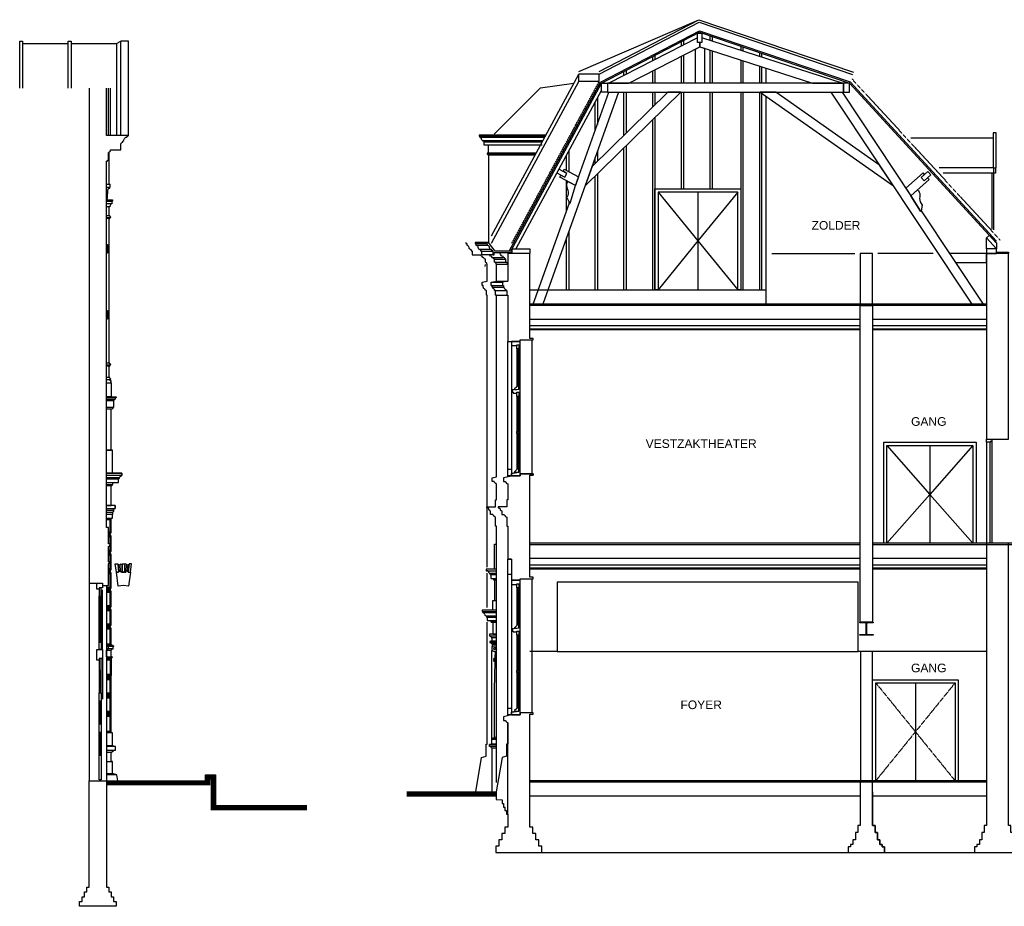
# Model space of a CAD drawing. Extents: x 0 to 286551, y -50 to 581131.
# Tile 109 of 207: x 143774 to 164345, y 500639 to 519162. Entities that reach past the tile are written whole.
import ezdxf

# ---------------------------------------------------------------- set-up
doc = ezdxf.new("R2010")
doc.units = 0
doc.header["$MEASUREMENT"] = 0
doc.linetypes.add('HIDDEN', pattern=[9.525, 6.35, -3.175])
doc.layers.get('0').update_dxf_attribs({"linetype": 'CONTINUOUS'})
for name, color, linetype in [('0.09', 7, 'CONTINUOUS'), ('0.13', 5, 'CONTINUOUS'), ('0.18', 1, 'CONTINUOUS'), ('0.25', 2, 'CONTINUOUS'), ('BESTAANDE KOZIJNEN', 5, 'CONTINUOUS'), ('NIEUWE INBOUW', 1, 'CONTINUOUS')]:
    doc.layers.add(name, color=color, linetype=linetype)

msp = doc.modelspace()

# ---------------------------------------------------------------- linework, layer by layer
at = {"color": 0}
msp.add_line((153496, 514048), (153490, 514009), dxfattribs=at)
at = {"layer": '0.09'}
for p, q in [((158199, 518725), (158199, 518825)), ((157599, 518610), (157599, 518703)), ((157644, 518726), (157644, 518633)), ((158244, 518810), (158244, 518711)), ((157044, 518414), (157044, 518326)), ((158843, 518606), (158843, 518517)), ((158888, 518503), (158888, 518591)), ((159231, 518475), (159231, 518392)), ((159276, 518378), (159276, 518459)), ((156999, 518303), (156999, 518391)), ((156399, 517997), (156399, 518079)), ((156444, 518103), (156444, 518020))]:
    msp.add_line(p, q, dxfattribs=at)
for points in [[(155455, 517873), (155455, 518026)], [(155004, 505963), (161289, 505963)], [(153737, 504028), (153637, 504028), (153637, 504028), (153587, 504016)], [(153737, 503974), (153587, 503974), (153587, 504016), (153737, 504016)], [(153637, 504028), (153637, 504128), (153737, 504128)], [(153647, 504128), (153647, 504138), (153737, 504138)], [(153737, 504148), (153657, 504148), (153657, 504138)], [(153667, 504148), (153667, 504158), (153737, 504158)], [(153737, 504168), (153677, 504168), (153677, 504158)], [(153641, 503946), (153641, 503028)]]:
    msp.add_lwpolyline(points, dxfattribs=at)
msp.add_lwpolyline([(153609, 503974), (153609, 503969), (153614, 503969, 0.414214), (153631, 503952), (153631, 503946), (153631, 503946), (153737, 503946)], format="xyb", dxfattribs=at)
at = {"layer": '0.13', "color": 5}
for p, q in [((157644, 518420), (157644, 517837)), ((158199, 517837), (158199, 518525)), ((158244, 518511), (158244, 517837)), ((157599, 517837), (157599, 518397)), ((158843, 518318), (158843, 517837)), ((158888, 517837), (158888, 518303)), ((156999, 517837), (156999, 518090)), ((157044, 518113), (157044, 517837)), ((159231, 518193), (159231, 517837)), ((159276, 517837), (159276, 518178)), ((156999, 517334), (156999, 517647)), ((157044, 517647), (157044, 517378)), ((157599, 515629), (157599, 517647)), ((157644, 517647), (157644, 515629)), ((158199, 515629), (158199, 517647)), ((158244, 517647), (158244, 515629)), ((158843, 517647), (158843, 513519)), ((158888, 513519), (158888, 517647)), ((159231, 517647), (159231, 513519)), ((159276, 513519), (159276, 517647)), ((156999, 513519), (156999, 517068)), ((157044, 517112), (157044, 513519)), ((155244, 516416), (155244, 515989)), ((155844, 516406), (155844, 516205)), ((156399, 513519), (156399, 516482)), ((156444, 516526), (156444, 513519)), ((155199, 516013), (155199, 516332)), ((155799, 516161), (155799, 516280)), ((155799, 513519), (155799, 515895)), ((155844, 515939), (155844, 513519)), ((155244, 514729), (155244, 513519)), ((155199, 513519), (155199, 514603))]:
    msp.add_line(p, q, dxfattribs=at)
at = {"layer": '0.13'}
for p, q in [((153628, 514643), (155455, 518025)), ((153628, 514491), (155455, 517873)), ((156399, 516748), (156399, 517647)), ((156444, 517647), (156444, 516792)), ((155799, 516844), (155799, 517443)), ((155844, 517526), (155844, 516970)), ((153385, 516732), (153385, 516705)), ((153450, 516640), (153450, 516624)), ((153462, 516613), (153462, 516609)), ((153473, 516609), (153473, 516548)), ((153560, 516331), (153560, 516339)), ((155199, 515167), (155199, 515797)), ((155244, 515371), (155244, 515293)), ((153522, 514506), (153287, 514506)), ((145626, 508423), (145666, 508423)), ((145666, 508393), (145626, 508393)), ((145626, 508038), (145666, 508038)), ((145666, 508008), (145626, 508008)), ((145626, 507653), (145666, 507653)), ((145666, 507623), (145626, 507623)), ((145586, 507268), (145666, 507268)), ((145666, 507238), (145586, 507238)), ((145586, 506883), (145666, 506883)), ((145666, 506853), (145586, 506853)), ((145586, 506498), (145666, 506498)), ((145666, 506468), (145586, 506468)), ((153707, 505962), (153703, 505832)), ((145606, 505853), (145586, 505853)), ((145586, 505813), (145591, 505813)), ((145601, 505838), (145606, 505838)), ((145606, 505838), (145606, 505853)), ((145706, 505853), (145686, 505853)), ((145686, 505813), (145691, 505813)), ((145701, 505838), (145706, 505838)), ((145706, 505838), (145706, 505853)), ((145586, 505443), (145666, 505443)), ((145666, 505413), (145586, 505413)), ((145586, 505058), (145666, 505058)), ((145666, 505028), (145586, 505028)), ((145586, 504673), (145666, 504673)), ((145666, 504643), (145586, 504643))]:
    msp.add_line(p, q, dxfattribs=at)
for points in [[(155455, 518082), (157963, 519162)], [(157934, 518782), (156086, 517837), (156503, 517837), (157985, 518594), (157985, 518687), (157934, 518687), (157934, 518782)], [(158024, 518782), (158024, 518687), (157985, 518687), (157985, 518594), (160335, 517837), (160955, 517837), (158024, 518782)], [(155883, 518025), (155455, 518025)], [(153686, 516769), (154658, 517741), (155354, 517839)], [(155883, 517873), (155455, 517873)], [(145631, 516745), (145631, 517729)], [(145671, 516745), (145671, 517729)], [(145799, 517729), (145799, 516745)], [(145886, 516745), (145886, 517729)], [(146046, 516745), (146046, 517729)], [(154765, 516748), (153370, 516748), (153370, 516732), (154757, 516732)], [(153385, 516705), (154742, 516705)], [(153450, 516640), (154707, 516640)], [(153462, 516609), (154690, 516609)], [(162390, 516694), (164113, 516694), (164113, 516694), (164113, 516694)], [(145586, 515725), (145646, 515725), (145646, 516387), (145641, 516387)], [(153473, 516548), (154687, 516548)], [(154561, 516371), (153540, 516371), (153540, 516351), (154551, 516351)], [(153570, 516371), (153570, 516548)], [(145586, 515725), (145586, 516205)], [(154540, 516331), (153560, 516331)], [(153570, 516331), (153570, 514506)], [(153570, 516281), (153570, 514721)], [(155125, 515996), (155149, 516040), (155452, 515876), (155388, 515695), (155058, 515873), (155082, 515917), (155166, 515872), (155208, 515951), (155125, 515996)], [(162680, 515925), (162647, 515962), (162288, 515644), (162395, 515484), (162773, 515820), (162740, 515858), (162669, 515795), (162609, 515862), (162680, 515925)], [(164113, 516067), (162981, 516067)], [(164158, 515958), (163067, 515958)], [(164088, 515958), (164088, 514788)], [(164118, 515958), (164118, 514771)], [(145586, 515725), (145666, 515725)], [(145586, 515660), (145666, 515660)], [(145586, 515605), (145624, 515605)], [(145586, 515525), (145616, 515525)], [(145586, 514465), (145586, 515425)], [(145586, 515400), (145716, 515400), (145716, 515380), (145706, 515380), (145706, 515365), (145696, 515365), (145696, 515315), (145681, 515315), (145681, 515305), (145656, 515265), (145656, 515255), (145646, 515255), (145586, 515255)], [(145696, 515365), (145586, 515365)], [(145696, 515315), (145586, 515315)], [(145646, 515065), (145646, 515255)], [(145646, 515065), (145586, 515065)], [(145666, 515025), (145586, 515025)], [(145646, 515005), (145586, 515005)], [(145646, 511985), (145646, 515005)], [(163974, 514376), (163974, 514604)], [(145586, 514465), (145606, 514465), (145606, 514285), (145586, 514285)], [(153307, 514486), (153522, 514486)], [(153307, 514451), (153542, 514451)], [(153392, 514366), (153627, 514366)], [(153422, 514326), (153642, 514326)], [(145586, 513085), (145586, 514285)], [(153229, 514246), (153398, 514246)], [(153657, 514246), (153422, 514246)], [(153637, 514196), (153872, 514196)], [(153697, 514156), (153912, 514156)], [(153707, 514096), (153932, 514096)], [(161594, 513219), (161594, 514276), (161334, 514276), (161334, 513219)], [(162858, 514276), (161705, 514276)], [(153737, 514056), (153962, 514056)], [(153737, 513696), (153972, 513696)], [(153627, 513676), (153862, 513676)], [(153627, 513606), (153862, 513606)], [(153647, 513576), (153882, 513576)], [(153697, 513506), (153932, 513506)], [(154432, 513519), (159366, 513519)], [(153717, 513406), (153952, 513406)], [(145586, 513085), (145606, 513085), (145606, 512905), (145586, 512905)], [(145586, 511285), (145586, 512905)], [(161334, 512899), (154432, 512899)], [(163974, 512899), (161594, 512899)], [(161334, 512764), (154432, 512764)], [(163974, 512764), (161594, 512764)], [(154472, 512473), (154472, 509673)], [(153972, 509608), (153972, 512442)], [(154052, 512442), (154052, 512352), (154162, 512352), (154162, 512367), (154232, 512367), (154232, 512442), (154052, 512442)], [(154052, 512352), (154052, 509682)], [(154162, 512282), (154162, 511507)], [(154182, 512282), (154182, 511507)], [(154202, 512282), (154202, 511507)], [(154232, 509723), (154232, 512367)], [(145646, 511985), (145586, 511985)], [(145666, 511945), (145586, 511945)], [(145646, 511925), (145586, 511925)], [(145646, 511685), (145646, 511925)], [(145646, 511685), (145586, 511685)], [(145656, 511635), (145586, 511635)], [(145586, 511575), (145686, 511575), (145686, 511285), (145586, 511285)], [(154202, 511437), (154202, 511507), (154162, 511507), (154162, 511492), (154113, 511448), (154113, 511437), (154162, 511437)], [(145586, 511285), (145781, 511285)], [(145771, 511265), (145586, 511265)], [(145586, 511235), (145761, 511235)], [(154162, 511292), (154162, 509778)], [(154182, 511292), (154182, 510555)], [(154202, 511292), (154202, 509778)], [(145586, 511205), (145731, 511205)], [(145721, 511063), (145586, 511063)], [(145586, 510165), (145686, 510165), (145686, 511023), (145586, 511023)], [(154182, 510515), (154182, 509778)], [(161892, 510266), (162787, 509244), (161892, 508223)], [(163687, 510266), (162787, 509244), (163687, 508223)], [(162787, 510266), (162787, 508223)], [(163974, 510333), (163974, 508223)], [(145586, 509685), (145711, 509685), (145711, 510165), (145586, 510165)], [(154202, 509708), (154202, 509778), (154162, 509778), (154162, 509763), (154113, 509719), (154113, 509708), (154202, 509708)], [(145586, 509685), (145911, 509685), (145911, 509640), (145586, 509640)], [(145861, 509590), (145586, 509590)], [(154052, 509762), (153972, 509762)], [(154052, 509632), (153972, 509632)], [(145836, 509560), (145586, 509560)], [(145586, 509450), (145706, 509450)], [(145586, 509010), (145686, 509010), (145686, 509420), (145586, 509420)], [(145586, 508950), (145766, 508950), (145766, 509010), (145586, 509010)], [(145733, 508905), (145586, 508905)], [(145586, 508875), (145716, 508875)], [(145706, 508825), (145586, 508825)], [(145626, 508438), (145686, 508438), (145686, 508740), (145586, 508740)], [(145626, 508463), (145661, 508463), (145661, 508715), (145586, 508715)], [(153737, 503223), (153737, 503223), (153737, 508582)], [(145626, 508053), (145686, 508053), (145686, 508378), (145626, 508378)], [(145661, 508213), (145661, 508353), (145626, 508353)], [(145626, 508078), (145661, 508078), (145661, 508196)], [(153697, 507685), (153697, 508207), (153737, 508207)], [(145626, 507668), (145686, 507668), (145686, 507993), (145626, 507993)], [(145626, 507693), (145661, 507693), (145661, 507968), (145626, 507968)], [(153972, 504618), (153972, 507892)], [(161334, 507903), (154432, 507903)], [(161334, 507768), (154432, 507768)], [(163974, 507903), (161594, 507903)], [(163974, 507768), (161594, 507768)], [(145586, 507283), (145686, 507283), (145686, 507608), (145626, 507608)], [(145586, 507308), (145661, 507308), (145661, 507583), (145626, 507583)], [(153737, 507685), (153521, 507685), (153521, 507649), (153737, 507649)], [(153544, 506881), (153544, 507596)], [(153581, 507599), (153581, 507599), (153592, 507599)], [(153592, 507599), (153737, 507599)], [(153615, 507568), (153615, 507487), (153737, 507487)], [(154052, 507572), (153972, 507572)], [(145226, 507391), (145226, 503263)], [(145506, 507391), (145506, 507291), (145436, 507291), (145436, 507261), (145386, 507261), (145386, 507391), (145506, 507391)], [(145586, 507341), (145586, 503263)], [(153670, 507472), (153737, 507472)], [(153737, 507452), (153697, 507452), (153697, 507027), (153737, 507027)], [(154052, 507452), (154052, 507362), (154162, 507362), (154162, 507377), (154232, 507377), (154232, 507452), (154052, 507452)], [(154052, 507362), (154052, 504692)], [(154232, 504733), (154232, 507377)], [(154472, 507483), (154472, 504683)], [(145436, 506158), (145436, 507116)], [(145456, 506158), (145456, 507116)], [(145476, 507116), (145476, 506158)], [(145506, 506003), (145506, 507251)], [(145586, 506898), (145686, 506898), (145686, 507223), (145586, 507223)], [(145586, 506923), (145661, 506923), (145661, 507198), (145586, 507198)], [(154162, 507292), (154162, 506517)], [(154182, 507292), (154182, 506517)], [(154202, 507292), (154202, 506517)], [(153657, 506827), (153657, 507027), (153737, 507027)], [(145586, 506513), (145686, 506513), (145686, 506838), (145586, 506838)], [(145586, 506538), (145661, 506538), (145661, 506813), (145586, 506813)], [(153737, 506827), (153437, 506827), (153437, 506801), (153737, 506801)], [(153452, 506801), (153452, 506774), (153737, 506774)], [(153517, 506709), (153737, 506709)], [(152283, 503028), (153304, 503028), (153424, 503748), (153519, 503778), (153519, 504028), (153544, 504028), (153544, 504028), (153544, 506578)], [(153540, 506678), (153540, 506612), (153737, 506612)], [(153607, 506597), (153737, 506597)], [(153615, 506597), (153737, 506597)], [(153627, 506577), (153737, 506577)], [(153737, 506577), (153657, 506577), (153657, 506322), (153737, 506322)], [(154202, 506447), (154202, 506517), (154162, 506517), (154162, 506502), (154113, 506458), (154113, 506447), (154162, 506447)], [(145586, 506098), (145686, 506098), (145686, 506453), (145586, 506453)], [(145586, 506123), (145661, 506123), (145661, 506428), (145586, 506428)], [(153737, 506322), (153587, 506322), (153587, 506292), (153737, 506292)], [(154162, 506302), (154162, 504788)], [(154182, 506302), (154182, 505565)], [(154202, 506302), (154202, 504788)], [(145736, 506083), (145686, 506098), (145586, 506098)], [(145636, 506083), (145586, 506098)], [(145586, 506083), (145736, 506083), (145736, 506068), (145586, 506068)], [(145586, 506083), (145636, 506083), (145636, 506068), (145586, 506068)], [(145586, 505853), (145586, 505988), (145616, 506018), (145626, 506018), (145626, 506058), (145631, 506058), (145631, 506068)], [(145686, 505853), (145686, 505988), (145716, 506018), (145726, 506018), (145726, 506058), (145731, 506058), (145731, 506068)], [(153737, 506172), (153597, 506172), (153597, 506152), (153737, 506152)], [(153627, 506252), (153737, 506252)], [(153627, 506132), (153737, 506132)], [(153647, 506122), (153647, 506112), (153737, 506112)], [(153647, 506053), (153657, 506112)], [(153695, 506078), (153737, 506078)], [(145506, 506003), (145506, 505813), (145436, 505813), (145436, 505783), (145386, 505783), (145386, 506003), (145506, 506003)], [(145716, 506018), (145586, 506018)], [(145616, 506018), (145586, 506018)], [(145586, 505988), (145686, 505988)], [(153637, 504128), (153637, 505983)], [(153731, 505980), (153737, 505980)], [(145506, 505813), (145506, 504963)], [(145586, 505853), (145706, 505853), (145706, 505838), (145586, 505838)], [(145586, 505853), (145606, 505853), (145606, 505838), (145586, 505838)], [(145686, 505813), (145586, 505813)], [(145586, 505813), (145686, 505813), (145686, 505458), (145586, 505458)], [(145586, 505788), (145661, 505788), (145661, 505483), (145586, 505483)], [(153737, 505812), (153676, 505812), (153671, 505797), (153737, 505797)], [(153737, 505777), (153671, 505777), (153671, 505767), (153737, 505767)], [(153681, 505797), (153681, 505777), (153681, 505777)], [(153681, 505767), (153681, 505757), (153737, 505757)], [(153701, 505747), (153687, 505166), (153687, 504168)], [(153691, 505812), (153691, 505832), (153737, 505832)], [(153737, 505747), (153691, 505747), (153691, 505757)], [(145436, 505573), (145436, 505098)], [(145456, 505573), (145456, 505098)], [(145476, 505098), (145476, 505573)], [(145686, 504273), (145686, 505634)], [(154182, 505525), (154182, 504788)], [(145586, 505073), (145686, 505073), (145686, 505398), (145586, 505398)], [(145586, 505098), (145661, 505098), (145661, 505373), (145586, 505373)], [(162489, 505306), (162489, 503263)], [(145436, 504448), (145436, 504923)], [(145456, 504448), (145456, 504923)], [(145476, 504923), (145476, 504448)], [(145586, 504688), (145686, 504688), (145686, 505013), (145586, 505013)], [(145586, 504713), (145661, 504713), (145661, 504988), (145586, 504988)], [(145586, 504273), (145686, 504273), (145686, 504628), (145586, 504628)], [(154052, 504772), (153972, 504772)], [(154052, 504642), (153972, 504642)], [(154052, 504642), (154052, 504692), (154202, 504718)], [(154202, 504718), (154202, 504788), (154162, 504788), (154162, 504773), (154113, 504729), (154113, 504718), (154202, 504718)], [(145586, 504298), (145661, 504298), (145661, 504603), (145586, 504603)], [(145436, 503798), (145436, 504273)], [(145456, 503798), (145456, 504273)], [(145476, 504273), (145476, 503798)], [(145586, 504273), (145706, 504273), (145706, 503994), (145586, 503994)], [(145776, 503978), (145706, 503994), (145586, 503994)], [(145586, 503903), (145776, 503903), (145776, 503978), (145586, 503978)], [(145826, 503263), (145826, 503263), (145806, 503383), (145711, 503413), (145711, 503663), (145686, 503663), (145686, 503663), (145686, 503853)], [(145586, 503663), (145711, 503663)], [(145586, 503413), (145711, 503413)], [(145806, 503383), (145586, 503383)], [(161334, 502943), (154432, 502943)], [(161334, 502943), (154432, 502943)], [(163974, 502943), (161594, 502943)], [(154632, 501763), (163774, 501763)]]:
    msp.add_lwpolyline(points, dxfattribs=at)
at = {"layer": '0.13', "color": 5}
for points in [[(157985, 518594), (158080, 518564), (158080, 517837), (157890, 517837), (157890, 518546)], [(160989, 517837), (156052, 517837), (156052, 517647), (160989, 517647)], [(155388, 515695), (156086, 517647), (156287, 517647), (154703, 513219), (154502, 513219), (155260, 515337), (155274, 515332)], [(161740, 516125), (159574, 517647), (159244, 517647), (162030, 515689)], [(157044, 513519), (157044, 515629), (158843, 515629), (158843, 513519), (158776, 513519), (158776, 515562), (157111, 515562), (157111, 513519)]]:
    msp.add_lwpolyline(points, close=True, dxfattribs=at)
for points in [[(159366, 518149), (159366, 517837)], [(155932, 517689), (154142, 514376)], [(157590, 517647), (157318, 517647), (155733, 516097), (155587, 515689), (157590, 517647)], [(159366, 517561), (159366, 513219)], [(157111, 515562), (157943, 514540), (157111, 513519)], [(157943, 515562), (157943, 513519)], [(158776, 515562), (157943, 514540), (158776, 513519)], [(159488, 514276), (161222, 514276)]]:
    msp.add_lwpolyline(points, dxfattribs=at)
at = {"layer": '0.13'}
for points in [[(145226, 517729), (145226, 507391), (145506, 507391), (145506, 507341), (145626, 507341), (145626, 507793), (145631, 507793, 0.638121), (145635, 507801, -0.515951), (145636, 507809, 0.276806), (145641, 507818), (145646, 507818), (145646, 507818), (145646, 507833), (145626, 507833), (145626, 508153), (145631, 508153), (145631, 508158), (145636, 508158), (145636, 508163, 0.414214), (145656, 508183, -0.414214), (145676, 508203), (145676, 508213), (145676, 508213), (145676, 508213), (145626, 508213), (145626, 508553), (145626, 508553), (145586, 508553), (145586, 516205), (145591, 516205), (145606, 516205), (145606, 516211, -0.267949), (145611, 516220), (145611, 516225), (145621, 516225, 1), (145621, 516245), (145631, 516245), (145631, 516387), (145641, 516387, -0.414214), (145661, 516407), (145661, 516417), (145671, 516417), (145671, 516445), (145886, 516445), (145886, 516575), (145896, 516575, -0.414214), (145926, 516605), (145926, 516625), (145926, 516625, 0.319501), (145959, 516665, -0.422657), (146012, 516706, -0.263698), (146036, 516727), (146046, 516745), (145586, 516745), (145586, 517729)], [(153385, 516705, -0.414214), (153418, 516673, 0.414214), (153450, 516640)], [(155260, 515337), (155274, 515332), (155388, 515695), (155222, 515784), (155209, 515759, 0.192669), (155213, 515633, -0.207015), (155223, 515487), (155208, 515446), (155260, 515337)], [(145586, 515425), (145606, 515425), (145606, 515525), (145616, 515525), (145616, 515605), (145624, 515605, -0.459597), (145656, 515645), (145656, 515660), (145666, 515660), (145666, 515725)], [(162605, 515168), (162593, 515160), (162395, 515484), (162535, 515609), (162553, 515590, -0.192669), (162579, 515466, 0.207015), (162605, 515322), (162629, 515286), (162605, 515168)], [(145646, 515005), (145656, 515005), (145656, 515015), (145666, 515015), (145666, 515025, 1), (145666, 515045), (145666, 515055), (145656, 515055), (145656, 515065), (145646, 515065), (145646, 515065)], [(153094, 514506), (153094, 514486), (153114, 514486), (153114, 514451, -0.414214), (153156, 514408, 0.414214), (153199, 514366), (153199, 514346), (153214, 514346), (153214, 514326), (153229, 514326), (153229, 514246)], [(153287, 514506), (153287, 514486), (153307, 514486), (153307, 514451, -0.414214), (153349, 514408, 0.414214), (153392, 514366), (153392, 514346), (153407, 514346), (153407, 514326), (153422, 514326), (153422, 514246)], [(153544, 514056), (153534, 514056), (153534, 514066, 0.414214), (153514, 514086), (153514, 514096), (153504, 514096), (153504, 514156), (153484, 514156, 0.414214), (153444, 514196), (153444, 514216, -0.298217), (153398, 514246, -0.298217)], [(153737, 514056), (153727, 514056), (153727, 514066, 0.414214), (153707, 514086), (153707, 514096), (153697, 514096), (153697, 514156), (153677, 514156, 0.414214), (153637, 514196), (153637, 514216, -0.298217), (153591, 514246, -0.298217)], [(153544, 507726), (153544, 513406), (153524, 513406), (153524, 513506), (153504, 513506, 0.386131), (153484, 513541), (153484, 513541, -0.422647), (153464, 513576), (153454, 513576), (153454, 513606), (153434, 513606), (153434, 513676), (153544, 513696), (153544, 514056)], [(153737, 508582), (153737, 508582), (153717, 508582), (153717, 508767), (153707, 508767), (153707, 508777, -0.414214), (153682, 508802, -0.414214), (153657, 508827), (153610, 508827), (153610, 508894), (153602, 508894), (153602, 508909, -0.414214), (153576, 508935, 0.414214), (153549, 508962), (153534, 508962), (153534, 508987), (153717, 508987), (153717, 509132), (153737, 509132), (153737, 509462), (153727, 509462), (153727, 509472, -0.414214), (153697, 509502), (153687, 509502), (153687, 509512), (153647, 509512), (153647, 509587), (153737, 509608), (153737, 513406), (153717, 513406), (153717, 513506), (153697, 513506, 0.386131), (153677, 513541), (153677, 513541, -0.422647), (153657, 513576), (153647, 513576), (153647, 513606), (153627, 513606), (153627, 513676), (153737, 513696), (153737, 514056)], [(145646, 511925), (145656, 511925), (145656, 511935), (145666, 511935), (145666, 511945, 1), (145666, 511965), (145666, 511975), (145656, 511975), (145656, 511985), (145646, 511985), (145646, 511985)], [(145686, 511575), (145671, 511590, 1), (145671, 511620, -0.414214), (145656, 511635), (145666, 511635), (145666, 511645, 1), (145666, 511665), (145666, 511675), (145656, 511675), (145656, 511685), (145646, 511685)], [(145781, 511285, -1), (145781, 511265), (145771, 511265), (145771, 511235), (145761, 511235), (145761, 511225, 0.414214), (145741, 511205), (145731, 511205), (145731, 511063), (145721, 511063, -1), (145721, 511043), (145711, 511043), (145711, 511038, 0.267949), (145706, 511029), (145706, 511023), (145691, 511023), (145586, 511023)], [(145586, 509490), (145836, 509490), (145836, 509490), (145836, 509490), (145836, 509490), (145836, 509560), (145846, 509560), (145846, 509570, -0.414214), (145856, 509580), (145856, 509590), (145861, 509590, -0.414214), (145901, 509630), (145901, 509640), (145911, 509640), (145911, 509685), (145586, 509685)], [(145751, 509490, 0.414214), (145711, 509450), (145706, 509450), (145706, 509440, 0.414214), (145696, 509430), (145696, 509420), (145686, 509420), (145686, 509420), (145686, 509420), (145686, 509420), (145686, 509420)], [(145766, 509010), (145766, 509010), (145766, 508950), (145751, 508950, -0.268963), (145741, 508933, 0.417236), (145733, 508905, -0.579531), (145716, 508875), (145716, 508825), (145706, 508825), (145706, 508740), (145706, 508740), (145586, 508740)], [(145626, 508378), (145681, 508378, 0.414214), (145666, 508393), (145666, 508403), (145661, 508403), (145661, 508413), (145666, 508413), (145666, 508423, 0.414214), (145681, 508438), (145626, 508438)], [(145626, 507993), (145681, 507993, 0.414214), (145666, 508008), (145666, 508018), (145661, 508018), (145661, 508028), (145666, 508028), (145666, 508038, 0.414214), (145681, 508053), (145626, 508053)], [(145626, 507608), (145681, 507608, 0.414214), (145666, 507623), (145666, 507633), (145661, 507633), (145661, 507643), (145666, 507643), (145666, 507653, 0.414214), (145681, 507668), (145626, 507668)], [(153592, 507599), (153592, 507584, -0.414214), (153604, 507572), (153604, 507568), (153737, 507568)], [(153737, 507452), (153682, 507452), (153682, 507460, 0.414214), (153670, 507472), (153662, 507472), (153662, 507487)], [(145586, 507223), (145681, 507223, 0.414214), (145666, 507238), (145666, 507248), (145661, 507248), (145661, 507258), (145666, 507258), (145666, 507268, 0.414214), (145681, 507283), (145586, 507283)], [(145586, 506838), (145681, 506838, 0.414214), (145666, 506853), (145666, 506863), (145661, 506863), (145661, 506873), (145666, 506873), (145666, 506883, 0.414214), (145681, 506898), (145586, 506898)], [(153517, 506709), (153517, 506693, -0.414214), (153529, 506682), (153529, 506678), (153737, 506678)], [(145586, 506453), (145681, 506453, 0.414214), (145666, 506468), (145666, 506478), (145661, 506478), (145661, 506488), (145666, 506488), (145666, 506498, 0.414214), (145681, 506513), (145586, 506513)], [(153657, 506577), (153627, 506577), (153627, 506585, 0.414214), (153615, 506597), (153607, 506597), (153607, 506612)], [(153597, 506292), (153597, 506292), (153597, 506292), (153597, 506292), (153597, 506282, -0.414214), (153627, 506252), (153637, 506252), (153637, 506182), (153737, 506182)], [(153637, 506182), (153597, 506172), (153597, 506152), (153607, 506152, -0.414214), (153627, 506132), (153637, 506132), (153637, 506122), (153737, 506122)], [(153695, 506078, 1), (153695, 505962)], [(145586, 505398), (145681, 505398, 0.414214), (145666, 505413), (145666, 505423), (145661, 505423), (145661, 505433), (145666, 505433), (145666, 505443, 0.414214), (145681, 505458), (145586, 505458)], [(145586, 505013), (145681, 505013, 0.414214), (145666, 505028), (145666, 505038), (145661, 505038), (145661, 505048), (145666, 505048), (145666, 505058, 0.414214), (145681, 505073), (145586, 505073)], [(145586, 504628), (145681, 504628, 0.414214), (145666, 504643), (145666, 504653), (145661, 504653), (145661, 504663), (145666, 504663), (145666, 504673, 0.414214), (145681, 504688), (145586, 504688)], [(145736, 503903), (145736, 503893), (145726, 503893, -0.414214), (145696, 503863), (145696, 503853), (145696, 503853), (145586, 503853)]]:
    msp.add_lwpolyline(points, format="xyb", dxfattribs=at)
for points in [[(160726, 517647), (160955, 517647), (162395, 515484), (162593, 515160), (162605, 515168), (163904, 513219), (163675, 513219)], [(164113, 516067), (164173, 516067), (164173, 516795), (164113, 516795)], [(164158, 515958), (164128, 515958), (164128, 516067), (164158, 516067)], [(163974, 514276), (163200, 514276), (163326, 514086), (163974, 514086)], [(154162, 512367), (154202, 512367), (154202, 512282), (154162, 512282)], [(154067, 511377), (154082, 511377), (154082, 511362), (154162, 511362), (154162, 511377), (154232, 511377), (154232, 511452), (154202, 511452), (154202, 511437), (154067, 511426)], [(154162, 511377), (154202, 511377), (154202, 511292), (154162, 511292)], [(154162, 510555), (154202, 510555), (154202, 510515), (154162, 510515)], [(164088, 510400), (164088, 510348), (164048, 510348), (164048, 510333), (163974, 510333), (163974, 510400)], [(161825, 510333), (163754, 510333), (163754, 508223), (161825, 508223)], [(161892, 510266), (163687, 510266), (163687, 508223), (161892, 508223)], [(164048, 510348), (164088, 510348), (164088, 508223), (164048, 508223)], [(154052, 509632), (154232, 509632), (154232, 509723), (154202, 509723), (154202, 509708), (154052, 509682)], [(145793, 507620), (145770, 507793), (145823, 507793), (145839, 507620)], [(145853, 507632), (145841, 507781), (145824, 507781), (145838, 507632)], [(146027, 507632), (146039, 507781), (146057, 507781), (146043, 507632)], [(154162, 507377), (154202, 507377), (154202, 507292), (154162, 507292)], [(145436, 507291), (145436, 507116), (145476, 507116), (145476, 507291)], [(154067, 506387), (154082, 506387), (154082, 506372), (154162, 506372), (154162, 506387), (154232, 506387), (154232, 506462), (154202, 506462), (154202, 506447), (154067, 506436)], [(154162, 506387), (154202, 506387), (154202, 506302), (154162, 506302)], [(145436, 506003), (145436, 506158), (145476, 506158), (145476, 506003)], [(161339, 503263), (161589, 503263), (161589, 505963), (161339, 505963)], [(145436, 505813), (145436, 505573), (145476, 505573), (145476, 505813)], [(154162, 505565), (154202, 505565), (154202, 505525), (154162, 505525)], [(161594, 505373), (163384, 505373), (163384, 503263), (161594, 503263)], [(161661, 505306), (163317, 505306), (163317, 503263), (161661, 503263)], [(145436, 504923), (145436, 505098), (145476, 505098), (145476, 504923)], [(154052, 504642), (154232, 504642), (154232, 504733), (154202, 504733), (154202, 504718), (154052, 504692)], [(145436, 504273), (145436, 504448), (145476, 504448), (145476, 504273)], [(145436, 503283), (145436, 503798), (145476, 503798), (145476, 503283)]]:
    msp.add_lwpolyline(points, close=True, dxfattribs=at)
msp.add_lwpolyline([(145999, 507632, -0.869301), (146027, 507632), (146043, 507632), (146042, 507620), (146088, 507620), (146048, 507329), (145940, 507341), (145833, 507329), (145793, 507620), (145839, 507620), (145838, 507632), (145853, 507632, -0.604699), (145880, 507639, 0.920634), (145918, 507636), (145918, 507620), (145963, 507620), (145963, 507636, 0.755705)], format="xyb", close=True, dxfattribs=at)
at = {"layer": '0.13', "linetype": 'HIDDEN'}
for points in [[(161661, 505306), (162489, 504284), (161661, 503263)], [(163317, 505306), (162489, 504284), (163317, 503263)]]:
    msp.add_lwpolyline(points, dxfattribs=at)
at = {"layer": '0.13'}
for centre, radius, start, end in [((153450, 516613), 11.5, 0, 90), ((153548, 516339), 11.5, 0, 90), ((153531, 507599), 50, 0, 90), ((153452, 506742), 32.7, 0, 90), ((153517, 506742), 32.7, 180, 270), ((153703, 506017), 28, 90, 180), ((153695, 506020), 20.3, 180, 33.0736), ((153695, 506007), 45.7, 269.9619, 0.0381), ((153703, 506007), 38, 0, 90), ((145591, 505818), 5, 270, 40.1712), ((145598, 505824), 4.91, 119.0247, 228.1908), ((145591, 505838), 10, 298.1104, 0), ((145691, 505818), 5, 270, 40.1712), ((145698, 505824), 4.91, 119.0247, 228.1908), ((145691, 505838), 10, 298.1104, 0)]:
    msp.add_arc(centre, radius, start, end, dxfattribs=at)
at = {"layer": '0.18'}
for points in [[(143774, 517729), (143774, 518714), (143834, 518714), (143834, 517729)], [(143834, 518664), (144786, 518664)], [(144786, 517729), (144786, 518714), (144846, 518714), (144846, 517729)], [(144846, 518664), (145799, 518664), (145886, 518714)], [(145799, 518664), (145799, 517729)], [(146046, 517729), (146046, 518714), (145886, 518714)], [(145886, 517729), (145886, 518714)]]:
    msp.add_lwpolyline(points, dxfattribs=at)
for points in [[(145875, 507771, -1), (145918, 507771), (145918, 507636, -0.920634), (145880, 507639)], [(146006, 507771, 1), (145963, 507771), (145963, 507636, 0.920634), (146000, 507639)]]:
    msp.add_lwpolyline(points, format="xyb", close=True, dxfattribs=at)
for centre in [(145859, 507789), (146021, 507789)]:
    msp.add_arc(centre, 19.7, 204.9488, 335.0512, dxfattribs=at)
at = {"layer": '0.25', "linetype": 'HIDDEN'}
for p, q in [((154056, 514491), (155883, 517873)), ((161165, 517923), (164257, 514561))]:
    msp.add_line(p, q, dxfattribs=at)
at = {"layer": '0.25'}
for p, q in [((153972, 509462), (153972, 509132)), ((153722, 501763), (154682, 501763)), ((161084, 501763), (161844, 501763))]:
    msp.add_line(p, q, dxfattribs=at)
for points in [[(155883, 518082), (157963, 519162), (161191, 518065)], [(155883, 518025), (157967, 519108), (161175, 518018)], [(154001, 514326), (155910, 517859), (157976, 518932), (161126, 517862), (164183, 514538)], [(154035, 514326), (155932, 517837), (157979, 518900), (161109, 517837), (164183, 514494)], [(155883, 517873), (155883, 518026)], [(161816, 513219), (154432, 513219)], [(163974, 513219), (154432, 513219)], [(163974, 513189), (154432, 513189)], [(161334, 512699), (154432, 512699)], [(161334, 512679), (154432, 512679)], [(163974, 512699), (161594, 512699)], [(163974, 512679), (161594, 512679)], [(154052, 509632), (154052, 509627), (153882, 509587)], [(154232, 509673), (154502, 509673), (154502, 509643), (154432, 509643)], [(161334, 508223), (154432, 508223)], [(161334, 508193), (154432, 508193)], [(166752, 508223), (161594, 508223)], [(166752, 508193), (161594, 508193)], [(161334, 507703), (154432, 507703)], [(161334, 507683), (154432, 507683)], [(163974, 507703), (161594, 507703)], [(163974, 507683), (161594, 507683)], [(163974, 505963), (161289, 505963), (161289, 507413), (155004, 507413), (155004, 505963), (154432, 505963)], [(154052, 504642), (154052, 504637), (153882, 504597)], [(153972, 502563), (153972, 504472)], [(153972, 504028), (153947, 504028), (153947, 503778), (153852, 503748), (153732, 503028)], [(145586, 503263), (147655, 503263), (147655, 503383), (147865, 503383), (147865, 502743), (149773, 502743)], [(163974, 503263), (154432, 503263)], [(163974, 503233), (154432, 503233)], [(151862, 503028), (153732, 503030)], [(161594, 503028), (161594, 502328), (161644, 502328), (161644, 502178), (161694, 502178), (161694, 502028), (161744, 502028), (161744, 501928), (161794, 501928), (161794, 501878), (161844, 501878), (161844, 501763)]]:
    msp.add_lwpolyline(points, dxfattribs=at)
for points in [[(158024, 518687), (157934, 518687), (157934, 518877), (158024, 518877)], [(156052, 517647), (155932, 517647), (155932, 517837), (156052, 517837)], [(160989, 517647), (161109, 517647), (161109, 517837), (160989, 517837)], [(155208, 515951), (155041, 516041), (154998, 515962), (155166, 515872)], [(162669, 515795), (162609, 515862), (162751, 515988), (162811, 515921)], [(164033, 514658), (164183, 514494), (164183, 514376), (163974, 514604)], [(154432, 514276), (154062, 514276), (154062, 514376), (154432, 514376)], [(163974, 514276), (164183, 514276), (164183, 514376), (163974, 514376)], [(164434, 514276), (164183, 514276), (164183, 514306), (164434, 514306)], [(164434, 510400), (164434, 514276), (164183, 514276), (163974, 514276), (163974, 514086), (163974, 510400)], [(161594, 506573), (161334, 506573), (161334, 513189), (161594, 513189)], [(164434, 508223), (163974, 508223), (163974, 502328), (163924, 502328), (163924, 502178), (163874, 502178), (163874, 502028), (163824, 502028), (163824, 501928), (163774, 501928), (163774, 501878), (163724, 501878), (163724, 501763), (164684, 501763), (164684, 501878), (164634, 501878), (164634, 501928), (164584, 501928), (164584, 502028), (164534, 502028), (164534, 502178), (164484, 502178), (164484, 502328), (164434, 502328)], [(145918, 507620), (145918, 507793), (145963, 507793), (145963, 507620)], [(146088, 507620), (146111, 507793), (146058, 507793), (146042, 507620)], [(145226, 503263), (145586, 503263), (145586, 503263), (145586, 501039), (145636, 501039), (145636, 500939), (145686, 500939), (145686, 500839), (145736, 500839), (145736, 500739), (145786, 500739), (145786, 500639), (145026, 500639), (145026, 500739), (145076, 500739), (145076, 500839), (145126, 500839), (145126, 500939), (145176, 500939), (145176, 501039), (145226, 501039), (145226, 503263)], [(161594, 503233), (161334, 503233), (161334, 502328), (161284, 502328), (161284, 502178), (161234, 502178), (161234, 502028), (161184, 502028), (161184, 501928), (161134, 501928), (161134, 501878), (161084, 501878), (161084, 501763), (161844, 501763), (161844, 501878), (161794, 501878), (161794, 501928), (161744, 501928), (161744, 502028), (161694, 502028), (161694, 502178), (161644, 502178), (161644, 502328), (161594, 502328)]]:
    msp.add_lwpolyline(points, close=True, dxfattribs=at)
for points in [[(153565, 514506), (153522, 514506), (153522, 514486), (153542, 514486), (153542, 514451, -0.414214), (153584, 514408, 0.414214), (153627, 514366), (153627, 514346), (153642, 514346), (153642, 514326), (153657, 514326), (153657, 514246), (153687, 514246), (153687, 514296), (154062, 514296), (154062, 514326), (153710, 514326)], [(153972, 513406), (153972, 512442), (154232, 512442), (154232, 512473), (154502, 512473), (154502, 512503), (154432, 512503), (154432, 514276), (153972, 514276), (153972, 513696), (153862, 513676), (153862, 513606), (153882, 513606), (153882, 513576), (153892, 513576, 0.422647), (153912, 513541, -0.386131), (153932, 513506), (153952, 513506), (153952, 513406)], [(161324, 506573), (161604, 506573), (161604, 506560), (161492, 506560, 0.414214), (161468, 506536), (161468, 506340, 0.414214), (161492, 506316), (161604, 506316), (161604, 506303), (161324, 506303), (161324, 506316), (161436, 506316, 0.414214), (161460, 506340), (161460, 506536, 0.414214), (161436, 506560), (161324, 506560)], [(154432, 504653), (154502, 504653), (154502, 504683), (154432, 504683), (154232, 504683), (154232, 504642), (154052, 504642), (154052, 504637), (153882, 504597), (153882, 504522), (153922, 504522), (153922, 504512), (153932, 504512, 0.414214), (153962, 504482), (153962, 504472), (153972, 504472), (153972, 504028), (153947, 504028), (153947, 503778), (153852, 503748), (153732, 503030), (153732, 502867), (153852, 502863), (153852, 502788), (153882, 502788), (153882, 502713), (153912, 502713), (153912, 502638), (153942, 502638), (153942, 502563), (153972, 502563), (153972, 502293), (153909, 502293), (153909, 502160), (153847, 502160), (153847, 502027), (153784, 502027), (153784, 501893), (153722, 501893), (153722, 501763), (154682, 501763), (154682, 501893), (154619, 501893), (154619, 502027), (154557, 502027), (154557, 502160), (154494, 502160), (154494, 502293), (154432, 502293), (154432, 502563)]]:
    msp.add_lwpolyline(points, format="xyb", close=True, dxfattribs=at)
for points in [[(153972, 514056), (153962, 514056), (153962, 514066, 0.414214), (153942, 514086), (153942, 514096), (153932, 514096), (153932, 514156), (153912, 514156, 0.414214), (153872, 514196), (153872, 514216, -0.414214), (153822, 514266), (153812, 514266), (153812, 514296)], [(154052, 507892), (153972, 507892), (154052, 507892), (154052, 507452), (154232, 507452), (154232, 507483), (154432, 507483), (154502, 507483), (154502, 507513), (154432, 507513), (154432, 509643), (154502, 509643), (154502, 509673), (154232, 509673), (154232, 509632), (154052, 509632), (154052, 509627), (153882, 509587), (153882, 509512), (153922, 509512), (153922, 509502), (153932, 509502, 0.414214), (153962, 509472), (153962, 509462), (153972, 509462), (153972, 509132), (153952, 509132), (153952, 508987), (153769, 508987), (153769, 508962), (153784, 508962, -0.414214), (153811, 508935, 0.414214), (153837, 508909), (153837, 508894), (153845, 508894), (153845, 508827), (153892, 508827, 0.414214), (153917, 508802, 0.414214), (153942, 508777), (153942, 508767), (153952, 508767), (153952, 508582), (153972, 508582), (153972, 507892)]]:
    msp.add_lwpolyline(points, format="xyb", dxfattribs=at)
at = {"layer": '0.25', "const_width": 100}
for points in [[(145586, 503213), (147705, 503213), (147705, 503333), (147815, 503333), (147815, 502693), (149773, 502693)], [(151862, 502978), (153732, 502978)]]:
    msp.add_lwpolyline(points, dxfattribs=at)
at = {"layer": 'BESTAANDE KOZIJNEN'}
msp.add_lwpolyline([(154052, 509632), (154052, 509682), (154202, 509708)], dxfattribs=at)
at = {"layer": 'NIEUWE INBOUW', "color": 1}
msp.add_line((153722, 501763), (154682, 501763), dxfattribs=at)

# ---------------------------------------------------------------- texts
at = {"layer": '0.09', "char_height": 180, "width": 3040.82, "attachment_point": 5}
for s, insert in [('{\\fArial|b0|i0|c0|p34;ZOLDER}', (160829, 514864)), ('{\\fArial|b0|i0|c0|p34;GANG}', (162767, 510766)), ('{\\fArial|b0|i0|c0|p34;VESTZAKTHEATER}', (158012, 510304)), ('{\\fArial|b0|i0|c0|p34;GANG}', (162767, 505617)), ('{\\fArial|b0|i0|c0|p34;FOYER}', (158012, 504847))]:
    msp.add_mtext(s, dxfattribs=dict(at, insert=insert))

doc.saveas('drawing.dxf')
